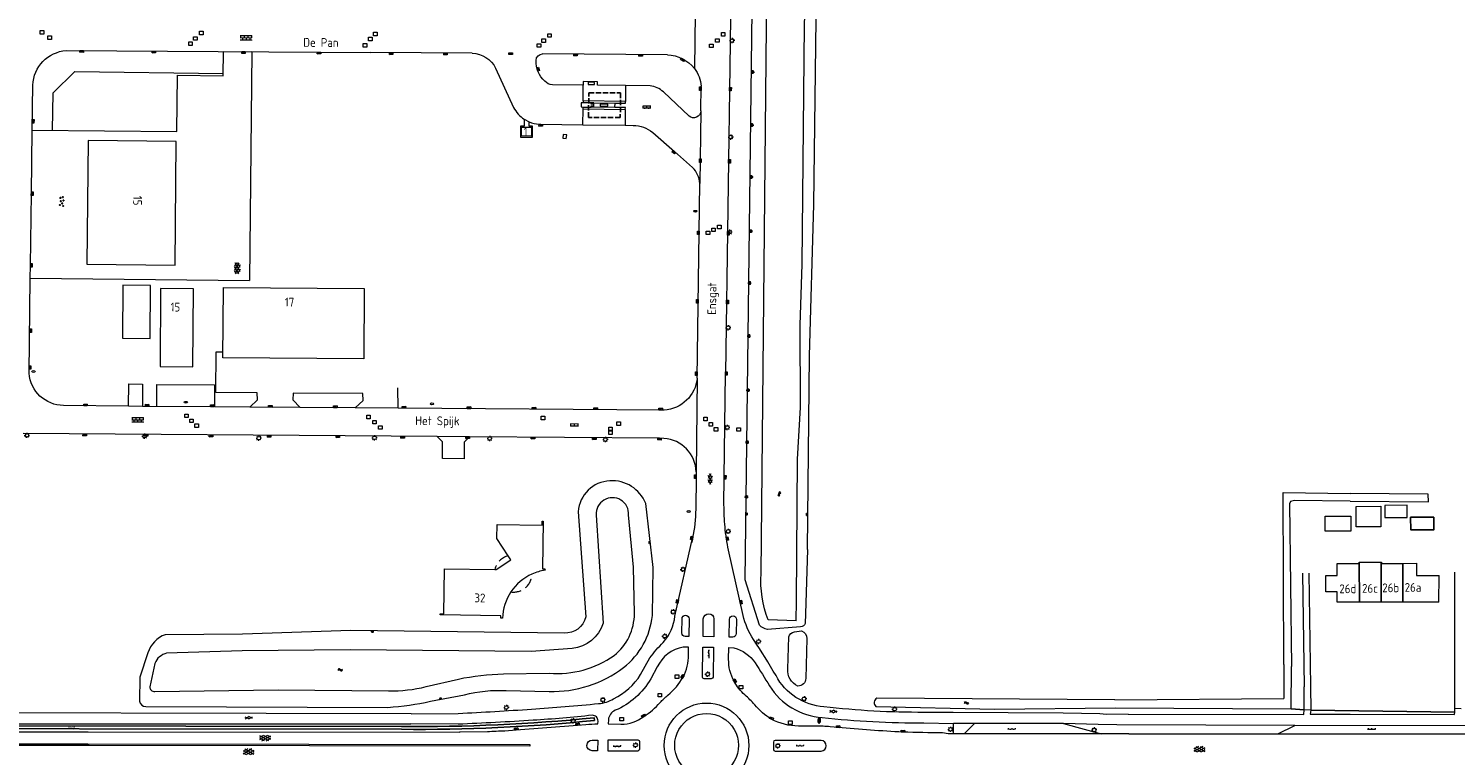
# Model space of a CAD drawing. Extents: x 168769 to 512904, y 516715 to 1559940.
# Tile 31 of 256: x 171624 to 172030, y 518051 to 518257. Entities that reach past the tile are written whole.
import ezdxf

# ---------------------------------------------------------------- set-up
doc = ezdxf.new("R2010")
doc.units = 0
doc.header["$MEASUREMENT"] = 0
doc.linetypes.add('HIDDEN', pattern=[4.5, 3, -1.5])
doc.linetypes.add('OVERBOUW', pattern=[2, 1.5, -0.5])
doc.layers.get('0').update_dxf_attribs({"linetype": 'CONTINUOUS'})
for name, color, linetype, lineweight in [('B01_HOOFDGEBOUW', 10, 'CONTINUOUS', 0), ('B02_bijgebouw', 12, 'CONTINUOUS', 0), ('B07_scheidingsmuur', 14, 'CONTINUOUS', 25), ('B17_Overbouw', 10, 'HIDDEN', 0), ('B51_Luifel', 7, 'OVERBOUW', 25), ('Q21_LANTAARNPAAL', 7, 'CONTINUOUS', 18), ('Q23_kolk', 7, 'CONTINUOUS', 18), ('Q26_BOOM', 7, 'CONTINUOUS', 18), ('Q28_rioolput', 7, 'CONTINUOUS', 18), ('Q67_BRANDKRAAN_PUT', 7, 'CONTINUOUS', 18), ('Q92_BRANDKRAAN', 7, 'CONTINUOUS', 0), ('Q96_STRAATKOLK', 7, 'CONTINUOUS', 0), ('Q97_TROTTOIRKOLK', 7, 'CONTINUOUS', 0), ('S01_symb_gesloten_verh', 7, 'CONTINUOUS', 0), ('S02_symb_open_verh', 7, 'CONTINUOUS', 13), ('T09_INSTEEKSLOOT', 72, 'CONTINUOUS', 0), ('V00_kant_verharding', 252, 'CONTINUOUS', 0), ('V02_Kant_open_verh', 253, 'CONTINUOUS', 0), ('V04_Kant_op_inrit', 254, 'CONTINUOUS', 13), ('W00_KANT_WATER', 140, 'CONTINUOUS', 0)]:
    doc.layers.add(name, color=color, linetype=linetype, lineweight=lineweight)
for name, color, linetype in [('B14_dakrand_bijgebouw', 30, 'CONTINUOUS'), ('S04_Talud', 7, 'CONTINUOUS'), ('S05_Water', 132, 'CONTINUOUS'), ('S10_Beton', 7, 'CONTINUOUS'), ('T10_cultuurscheiding', 3, 'CONTINUOUS'), ('T20_TALUD', 34, 'CONTINUOUS'), ('Z02_Huisnummer', 253, 'CONTINUOUS'), ('Z05_Cultuuraand', 7, 'CONTINUOUS'), ('Z06_STRAATNAAM', 7, 'CONTINUOUS')]:
    doc.layers.add(name, color=color, linetype=linetype)
doc.styles.add('ISOCP', font='isocp.shx', dxfattribs={"height": 1.8})
doc.styles.get("Standard").update_dxf_attribs({"font": 'ISOB.SHX'})

# ---------------------------------------------------------------- blocks, each defined once
blk = doc.blocks.new('Q21')
at = {"color": 0}
for points in [[(-1.5, 0), (-1, 0)], [(-1.06, 1.06), (-0.71, 0.71)], [(0, 1.5), (0, 1)], [(1.06, 1.06), (0.71, 0.71)], [(1.5, 0), (1, 0)], [(-1.06, -1.06), (-0.71, -0.71)], [(0, -1.5), (0, -1)], [(1.06, -1.06), (0.71, -0.71)]]:
    blk.add_lwpolyline(points, dxfattribs=at)
blk.add_circle((0, 0), 1, dxfattribs=at)
blk = doc.blocks.new('Q28')
at = {"color": 0}
blk.add_lwpolyline([(1, 1), (1, -1), (-1, -1), (-1, 1)], close=True, dxfattribs=at)
blk = doc.blocks.new('Q97')
blk.add_hatch(color=256).paths.add_polyline_path([(-1, 1), (-1, 0), (1, 1)])
blk.add_line((1, 1), (-1, 0))
at = {"color": 0}
for points in [[(-1, 0), (-1, 1), (1, 1), (1, 0), (-1, 0)], [(0, 0.8), (0, 1)]]:
    blk.add_lwpolyline(points, dxfattribs=at)
blk = doc.blocks.new('Q92')
at = {"color": 0}
blk.add_ellipse((0, 0), major_axis=(-0.991, 0), ratio=0.499983, start_param=1.570796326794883, end_param=7.853981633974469, dxfattribs=at)
blk = doc.blocks.new('S014')
at = {"color": 0}
for p, q in [((0, -0.75), (4.2, 1.67)), ((0, 0.65), (1.78, 1.67)), ((5.07, -1.52), (0, 1.4)), ((2.64, -1.52), (0, 0)), ((1.08, -1.52), (6.15, 1.4)), ((6.15, -0.75), (1.95, 1.67)), ((3.51, -1.52), (6.15, 0)), ((6.15, 0.65), (4.37, 1.67))]:
    blk.add_line(p, q, dxfattribs=at)
blk = doc.blocks.new('S012')
at = {"color": 0}
for p, q in [((1.18, 2.05), (0, 0)), ((1.18, -2.05), (0, 0)), ((1.4, 0), (0.21, -2.05)), ((1.4, 0), (0.22, 2.05))]:
    blk.add_line(p, q, dxfattribs=at)
blk = doc.blocks.new('S04')
at = {"color": 0}
for p, q in [((0, 0.5), (0.5, 0.5)), ((0, 0.25), (1, 0.25)), ((0, 0), (0.5, 0)), ((0, -0.25), (1, -0.25)), ((0, -0.5), (0.5, -0.5))]:
    blk.add_line(p, q, dxfattribs=at)
blk = doc.blocks.new('S05')
at = {"color": 0}
for p, q in [((0.08, 0.3), (0.38, 0.59)), ((0.11, -0.19), (0.41, 0.09)), ((0.38, 0.59), (0.68, 0.71)), ((0.41, 0.09), (0.71, 0.21)), ((0.68, 0.71), (1.01, 0.62)), ((0.71, 0.21), (1.02, 0.12)), ((1.01, 0.62), (1.33, 0.37)), ((1.02, 0.12), (1.36, -0.12)), ((1.33, 0.37), (1.66, 0.13)), ((1.66, 0.13), (1.97, 0.04)), ((1.97, 0.04), (2.28, 0.16)), ((2.28, 0.16), (2.58, 0.44)), ((1.36, -0.12), (1.68, -0.37)), ((1.68, -0.37), (2, -0.46)), ((2, -0.46), (2.31, -0.33)), ((2.31, -0.33), (2.61, -0.05))]:
    blk.add_line(p, q, dxfattribs=at)
blk = doc.blocks.new('S016')
at = {"color": 0, "linetype": 'Continuous'}
for points in [[(0.01, -0.38), (2.65, 1.15)], [(2.65, -1.15), (0.01, 0.38)], [(5.07, -1.15), (1.09, 1.15)], [(1.09, -1.15), (5.07, 1.15)], [(6.16, -0.38), (3.51, 1.15)], [(3.51, -1.15), (6.16, 0.37)]]:
    blk.add_lwpolyline(points, dxfattribs=at)
blk = doc.blocks.new('S022')
at = {"color": 0}
for p, q in [((0.01, 1.15), (0.31, 1.15)), ((0.31, -2.3), (0.31, 2.3)), ((0.31, 2.1), (1.51, 2.1)), ((0.31, 0), (1.51, 0)), ((1.51, -2.3), (1.51, 2.3)), ((1.51, 1.05), (1.81, 1.05)), ((0.01, -1.15), (0.31, -1.15)), ((0.31, -2.1), (1.51, -2.1)), ((1.51, -1.05), (1.81, -1.05))]:
    blk.add_line(p, q, dxfattribs=at)
blk = doc.blocks.new('S026')
for p, q in [((0, 0), (4.4, 0)), ((0.2, 0.5), (0.2, 0)), ((1.2, 0), (1.2, -0.5)), ((2.2, 0.5), (2.2, 0)), ((3.2, 0), (3.2, -0.5)), ((4.2, 0.5), (4.2, 0))]:
    blk.add_line(p, q)
blk = doc.blocks.new('S024')
at = {"color": 0}
for p, q in [((0, 1.2), (6.7, 1.2)), ((0, 0), (6.7, 0)), ((0.2, 1.2), (0.2, 0)), ((1.25, 1.5), (1.25, 1.2)), ((1.25, 0), (1.25, -1.2)), ((2.3, 1.2), (2.3, 0)), ((3.35, 1.5), (3.35, 1.2)), ((3.35, 0), (3.35, -1.2)), ((4.4, 1.2), (4.4, 0)), ((5.45, 1.5), (5.45, 1.2)), ((5.45, 0), (5.45, -1.2)), ((6.5, 1.2), (6.5, 0)), ((0, -1.2), (6.7, -1.2)), ((0.2, -1.2), (0.2, -1.5)), ((2.3, -1.2), (2.3, -1.5)), ((4.4, -1.2), (4.4, -1.5)), ((6.5, -1.2), (6.5, -1.5))]:
    blk.add_line(p, q, dxfattribs=at)
blk = doc.blocks.new('Q23')
at = {"color": 0}
blk.add_lwpolyline([(0.99, -0.5), (-0.99, -0.5), (-0.99, 0.5), (0.99, 0.5), (0.99, -0.5)], dxfattribs=at)
blk = doc.blocks.new('Q96')
for p, q in [((-1, 0.88), (1, 0.88)), ((-1, 0.75), (1, 0.75)), ((-1, 0.63), (1, 0.63)), ((-1, 0.5), (1, 0.5)), ((-1, 0.38), (1, 0.38)), ((-1, 0.25), (1, 0.25)), ((-1, 0.12), (1, 0.12))]:
    blk.add_line(p, q)
at = {"color": 0}
blk.add_lwpolyline([(1, 1), (1, 0), (-1, 0), (-1, 1), (1, 1)], dxfattribs=at)
blk = doc.blocks.new('Q26')
at = {"color": 0}
for p, q in [((-1, 0), (1, 0)), ((-0.7, 0.7), (0.7, -0.7)), ((0.7, 0.7), (-0.7, -0.7)), ((0, 1), (0, -1))]:
    blk.add_line(p, q, dxfattribs=at)
blk = doc.blocks.new('Q67')
for points in [[(-1.47, 0.15, 0.094941), (-1.5, 0)], [(-1.5, 0, 0.094941), (-1.47, -0.15)], [(-1.39, 0.29, 0.078462), (-1.47, 0.15)], [(-1.25, 0.42, 0.059206), (-1.39, 0.29)], [(-1.06, 0.53, 0.044721), (-1.25, 0.42)], [(-0.83, 0.62, 0.035319), (-1.06, 0.53)], [(-0.57, 0.69, 0.029561), (-0.83, 0.62)], [(-0.29, 0.74, 0.026278), (-0.57, 0.69)], [(0, 0.75, 0.024788), (-0.29, 0.74)], [(0.29, 0.74, 0.024788), (0, 0.75)], [(0.57, 0.69, 0.026278), (0.29, 0.74)], [(0.83, 0.62, 0.029561), (0.57, 0.69)], [(1.06, 0.53, 0.035319), (0.83, 0.62)], [(1.25, 0.42, 0.044721), (1.06, 0.53)], [(1.39, 0.29, 0.059206), (1.25, 0.42)], [(1.47, 0.15, 0.078462), (1.39, 0.29)], [(1.5, 0, 0.094941), (1.47, 0.15)], [(1.47, -0.15, 0.094941), (1.5, 0)], [(-1.47, -0.15, 0.078462), (-1.39, -0.29)], [(-1.39, -0.29, 0.059206), (-1.25, -0.42)], [(-1.25, -0.42, 0.044721), (-1.06, -0.53)], [(-1.06, -0.53, 0.035319), (-0.83, -0.62)], [(-0.83, -0.62, 0.029561), (-0.57, -0.69)], [(-0.57, -0.69, 0.026278), (-0.29, -0.74)], [(0, -0.75, 0.024788), (0.29, -0.74)], [(0.29, -0.74, 0.026278), (0.57, -0.69)], [(0.57, -0.69, 0.029561), (0.83, -0.62)], [(0.83, -0.62, 0.035319), (1.06, -0.53)], [(1.06, -0.53, 0.044721), (1.25, -0.42)], [(1.25, -0.42, 0.059206), (1.39, -0.29)], [(1.39, -0.29, 0.078462), (1.47, -0.15)]]:
    blk.add_lwpolyline(points, format="xyb")
for points in [[(-1.04, 0.54), (1.04, -0.54)], [(-1.04, -0.54), (1.04, 0.54)], [(-0.29, -0.74), (0, -0.75)]]:
    blk.add_lwpolyline(points)
blk = doc.blocks.new('BETON4')
for centre in [(-2.522, 0.677), (-0.58, 1.017), (1.096, 0.407), (2.536, 0.927), (-2.022, -0.677), (-0.17, -0.453), (2.008, -0.927)]:
    blk.add_circle(centre, 0.24)

msp = doc.modelspace()

# ---------------------------------------------------------------- linework, layer by layer
at = {"layer": 'B01_HOOFDGEBOUW'}
for points in [[(171767.41, 518229.3), (171767.39, 518226.81), (171764.55, 518226.82), (171764.57, 518229.32), (171767.41, 518229.3)], [(171640.99, 518190.4), (171666.1, 518190.13), (171666.45, 518225.23), (171641.42, 518225.53), (171640.99, 518190.4)], [(171659.11, 518184.34), (171651.26, 518184.45), (171651.15, 518169.42), (171659.01, 518169.31), (171659.11, 518184.34)], [(171719.83, 518183.5), (171719.69, 518163.51), (171679.7, 518163.78), (171679.85, 518183.78), (171719.83, 518183.5)], [(171671.18, 518161.27), (171671.33, 518183.43), (171661.96, 518183.47), (171661.82, 518161.31), (171671.18, 518161.27)], [(171996.38, 518094.4), (171996.37, 518097.35), (171993.07, 518097.35), (171993.07, 518101.95), (171996.37, 518101.95), (171996.37, 518105.35)], [(171996.37, 518105.35), (172002.58, 518105.36)], [(172002.58, 518105.36), (172002.58, 518105.74), (172002.62, 518105.74)], [(172002.62, 518105.74), (172008.86, 518105.75)], [(172008.86, 518105.75), (172008.93, 518105.75), (172008.93, 518105.37), (172015.04, 518105.41)], [(172015.04, 518105.41), (172018.88, 518105.43), (172018.87, 518101.98), (172025.28, 518101.97)], [(172025.27, 518094.42), (172025.28, 518101.97)], [(172002.65, 518094.4), (171996.38, 518094.4)], [(172008.85, 518094.41), (172002.65, 518094.4)], [(172015.03, 518094.41), (172008.85, 518094.41)], [(172025.27, 518094.42), (172015.03, 518094.41)]]:
    msp.add_lwpolyline(points, dxfattribs=at)
msp.add_lwpolyline([(171767.5, 518102.37, 0.141714), (171761.52, 518097.31, 0.141714), (171759.17, 518089.84), (171758.67, 518089.86), (171758.69, 518090.49), (171741.39, 518090.75), (171741.39, 518091.05), (171742.49, 518091.05), (171742.64, 518103.85), (171756.98, 518103.66), (171757.32, 518103.66), (171761.55, 518106.4), (171760.75, 518107.6), (171757.51, 518112.51), (171757.58, 518116.45), (171770.38, 518116.3), (171770.4, 518117.38), (171770.72, 518117.37), (171770.54, 518103.84), (171771.16, 518103.91), (171771.23, 518103.46, 0.072707)], format="xyb", close=True, dxfattribs=at)
at = {"layer": 'B02_bijgebouw'}
for points in [[(171785.32, 518241.45), (171785.32, 518242.04), (171783.5, 518242.06), (171783.5, 518241.46), (171785.32, 518241.45)], [(171782.08, 518236.26), (171781.5, 518236.24), (171781.5, 518235.07), (171782.06, 518235.03), (171784.36, 518235.03), (171784.36, 518235.35), (171785.09, 518235.34), (171785.09, 518235.87), (171784.36, 518235.88), (171784.37, 518236.2), (171782.08, 518236.26)], [(171786.86, 518235.83), (171786.86, 518235.26), (171789.1, 518235.27), (171789.09, 518235.84), (171786.86, 518235.83)], [(172001.71, 518121.61), (172008.73, 518121.62), (172008.73, 518115.82), (172001.71, 518115.81), (172001.71, 518121.61)], [(172016.25, 518118.49), (172016.2, 518121.99), (172009.85, 518121.9), (172009.9, 518118.4), (172016.25, 518118.49)], [(171992.97, 518114.53), (171992.96, 518118.86), (172000.19, 518118.86), (172000.2, 518114.53), (171992.97, 518114.53)]]:
    msp.add_lwpolyline(points, dxfattribs=at)
at = {"layer": 'B07_scheidingsmuur'}
for points in [[(172002.65, 518094.4), (172002.62, 518105.74)], [(172008.86, 518105.75), (172008.85, 518094.41)], [(172015.03, 518094.41), (172015.04, 518105.41)]]:
    msp.add_lwpolyline(points, dxfattribs=at)
at = {"layer": 'B14_dakrand_bijgebouw'}
msp.add_lwpolyline([(172023.8, 518118.5), (172017.2, 518118.5), (172017.3, 518114.9), (172023.8, 518114.9), (172023.8, 518118.5)], dxfattribs=at)
at = {"layer": 'B17_Overbouw'}
for points in [[(171756.98, 518103.66, -0.271312), (171760.75, 518107.6)], [(171767.5, 518102.37, -0.45244), (171761.52, 518097.31)]]:
    msp.add_lwpolyline(points, format="xyb", dxfattribs=at)
at = {"layer": 'B51_Luifel'}
msp.add_lwpolyline([(171792.7, 518239.06), (171792.61, 518232.04), (171783.58, 518232.08), (171783.67, 518239.1), (171792.7, 518239.06)], dxfattribs=at)
at = {"layer": 'T09_INSTEEKSLOOT'}
for points in [[(171845.86, 518109.34), (171846.4, 518164.4), (171847.6, 518207.4), (171848.6, 518282.7), (171849.5, 518332.2), (171850.7, 518383.3), (171851.2, 518444.1), (171852.8, 518572.4)], [(171832.18, 518087.85), (171828.12, 518100.76), (171832.54, 518462.85)], [(171981.16, 518076.65), (171981, 518125.5), (172000, 518125.3)], [(172000, 518123.1), (171984.2, 518123.3), (171983.1, 518123), (171982.8, 518122.3), (171983.36, 518076.09)], [(172000, 518123.1), (172022.3, 518122.9), (172022.2, 518125.1), (172000, 518125.3)], [(171845.86, 518109.34), (171845.27, 518091.07)], [(171845.27, 518091.07), (171845.11, 518088.38)], [(171843.85, 518087.38), (171834.42, 518086.66)], [(171981.16, 518076.65), (171981.19, 518067.03)], [(171983.3, 518064.05), (171983.36, 518076.09)], [(171933.19, 518066.68), (171981.19, 518067.03)], [(171933.29, 518064.35), (171983.3, 518064.05)]]:
    msp.add_lwpolyline(points, dxfattribs=at)
for points in [[(171772.36, 518069.03, 0.171637), (171793.55, 518075.82, 0.202718), (171801.74, 518090.57), (171801.92, 518104.26), (171799.86, 518122.43, 0.320111), (171789.64, 518128.87, 0.37787), (171780.65, 518120.09), (171782.78, 518090.22, -0.381667), (171776.64, 518085.63), (171716.01, 518086.3), (171685.22, 518085.27), (171663.31, 518085.16, 0.228754), (171658.35, 518080.03), (171656.04, 518073.09), (171656, 518066.28, 0.389739), (171657.79, 518064.78), (171726.58, 518064.49, 0.033316), (171738.7, 518066.23), (171748.35, 518068.08, -0.076216), (171760.16, 518069.3), (171772.36, 518069.03)], [(171834.42, 518086.66, -0.150382), (171832.18, 518087.85)], [(171845.11, 518088.38, -0.341551), (171843.85, 518087.38)], [(171845.31, 518072.75, -0.43911), (171843.08, 518070.58, -0.324919), (171840.2, 518075.46), (171840.48, 518084.52, -0.269571), (171842.15, 518086.01), (171844.13, 518086.24, -0.356156), (171845.64, 518084.04), (171845.31, 518072.75)], [(171933.19, 518066.68), (171865.54, 518067.08, 0.551518), (171865.25, 518064.74), (171899.07, 518063.96), (171933.29, 518064.35)]]:
    msp.add_lwpolyline(points, format="xyb", dxfattribs=at)
at = {"layer": 'T10_cultuurscheiding'}
msp.add_lwpolyline([(171785.25, 518060.8), (171785.15, 518061.54, -0.027321), (171730.41, 518059.07), (171546.49, 518059.34), (171546.49, 518058.55), (171547.28, 518058.55), (171730.4, 518058.28, 0.028098)], format="xyb", close=True, dxfattribs=at)
at = {"layer": 'T20_TALUD'}
for points in [[(171983.3, 518064.05), (171986.94, 518063.77)], [(171988.83, 518063.71), (172029.74, 518063.16)]]:
    msp.add_lwpolyline(points, dxfattribs=at)
at = {"layer": 'V00_kant_verharding'}
msp.add_line((171624.61, 518159.43), (171624.95, 518186.45), dxfattribs=at)
for points in [[(171780.69, 518482.27), (171826.77, 518481.84), (171825.98, 518422.29), (171825.25, 518364.05), (171823.81, 518253.25), (171822.47, 518159.37)], [(171813.87, 518261.62), (171813.67, 518245.95)], [(171635.13, 518251.12), (171721.57, 518250.5)], [(171750.53, 518250.34), (171721.57, 518250.5)], [(171805.99, 518249.91), (171770.49, 518250.16)], [(171757.19, 518246.08), (171762.29, 518234.92)], [(171625.46, 518228.48), (171625.64, 518241.26)], [(171801.06, 518241.09), (171794.1, 518241.12), (171786.1, 518241.24), (171786.12, 518242.24), (171782.1, 518242.3), (171782.1, 518241.26), (171773.35, 518241.36)], [(171782.08, 518236.79), (171782.1, 518241.26)], [(171794.1, 518241.12), (171794.05, 518236.6)], [(171815.54, 518233.92), (171815.61, 518240.98)], [(171794.02, 518234.38), (171794.06, 518234.87), (171791.09, 518234.92), (171791.11, 518236.13), (171794.06, 518236.11), (171794.05, 518236.6), (171782.08, 518236.79), (171782.08, 518236.26)], [(171812.14, 518232.46), (171804.86, 518239.35)], [(171782.01, 518230.01), (171782.06, 518234.56), (171794.02, 518234.38), (171794, 518229.87)], [(171782.06, 518234.56), (171782.06, 518235.03)], [(171785.11, 518235.02), (171784.36, 518235.03)], [(171785.12, 518236.2), (171784.37, 518236.2)], [(171791.09, 518234.92), (171785.11, 518235.02), (171785.12, 518236.2), (171791.11, 518236.13)], [(171815.54, 518233.92), (171815.21, 518213.35)], [(171765.33, 518231.57), (171765.3, 518229.61), (171764.24, 518229.65), (171764.22, 518226.53), (171767.7, 518226.51), (171767.71, 518229.62), (171766.72, 518229.61), (171766.73, 518230.82)], [(171765.33, 518231.57), (171766.73, 518230.82)], [(171769.58, 518230.16), (171770.02, 518230.13), (171782.01, 518230.01), (171794, 518229.87), (171796.28, 518229.83)], [(171777.41, 518227.13), (171776.4, 518227.27), (171776.26, 518226.23), (171777.27, 518226.1), (171777.41, 518227.13)], [(171801.82, 518227.83), (171807.98, 518222.41), (171813.17, 518217.91)], [(171814.45, 518158.05), (171815.21, 518213.35)], [(171687.32, 518149.79), (171689.48, 518151.9), (171689.45, 518153.83), (171677.71, 518153.94), (171677.76, 518165.55)], [(171677.76, 518165.55), (171679.71, 518165.53)], [(171652.83, 518150.05), (171652.94, 518156.37), (171656.85, 518156.32), (171656.88, 518150.01)], [(171660.93, 518149.98), (171660.94, 518156.26), (171677.29, 518156.15), (171677.27, 518149.86)], [(171814.45, 518158.05), (171814.18, 518131.37)], [(171822.08, 518122.04), (171822.15, 518129.88), (171822.47, 518159.37)], [(171717.31, 518149.58), (171719.55, 518151.71), (171719.49, 518153.66), (171699.66, 518153.8), (171699.56, 518151.83), (171701.63, 518149.69)], [(171729.45, 518149.49), (171729.43, 518155.3)], [(171652.83, 518150.05), (171634.39, 518150.26)], [(171656.88, 518150.01), (171652.83, 518150.05)], [(171677.27, 518149.86), (171656.88, 518150.01)], [(171804.08, 518148.96), (171729.45, 518149.49), (171717.31, 518149.58), (171701.63, 518149.69), (171687.32, 518149.79), (171677.27, 518149.86)], [(171805.05, 518148.96), (171804.08, 518148.96)], [(171803.76, 518140.98), (171749.78, 518141.35), (171740.6, 518141.43), (171622.95, 518142.28)], [(171749.78, 518141.35), (171748.29, 518139.88), (171748.2, 518135.14), (171742.1, 518135.23), (171742.11, 518139.92), (171740.6, 518141.43)], [(171805.02, 518140.93), (171803.76, 518140.98)], [(171813.17, 518112.57), (171812.9, 518111.31)], [(172029.79, 518069.55), (172029.8, 518102.9)], [(171986.5, 518102.6), (171986.94, 518070.36)], [(171988.3, 518102.6), (171988.74, 518070.48)], [(171986.94, 518063.77), (171986.94, 518070.36)], [(171988.74, 518070.48), (171988.83, 518063.71)], [(172029.74, 518064.16), (172029.79, 518069.55)], [(171733.14, 518062.71), (171568.13, 518063.03)], [(171936.94, 518062.57), (171986.84, 518062.44)], [(171986.84, 518062.44), (171986.94, 518063.77)], [(171988.83, 518063.71), (171986.94, 518063.77)], [(171988.83, 518063.71), (171988.7, 518062.6)], [(171988.7, 518062.6), (172000, 518062.6)], [(172000, 518062.6), (172029.7, 518062.48), (172029.74, 518063.16), (172029.74, 518064.16)], [(172031.56, 518064.14), (172029.74, 518064.16)], [(171746.93, 518057.52), (171746.93, 518057.4), (171641.38, 518057.44), (171546.12, 518057.48), (171546.01, 518060.03), (171567.45, 518059.83)], [(171567.45, 518059.83), (171733.05, 518059.79)], [(171887.34, 518057.01), (171887.35, 518059.96)], [(171893.24, 518059.95), (171887.35, 518059.96)], [(171893.24, 518059.95), (171890.36, 518057.01)], [(171918.52, 518059.91), (171893.24, 518059.95)], [(171933.7, 518059.56), (171928.46, 518059.61), (171918.52, 518059.91)], [(171918.52, 518059.91), (171929.28, 518057)], [(171984.32, 518059.33), (171933.7, 518059.56)], [(171979.44, 518057.03), (171984.32, 518059.33)], [(172033.68, 518059.3), (171984.32, 518059.33)], [(171254.42, 518054.6), (171340.33, 518054.45), (171340.33, 518054.46), (171541.04, 518054.18), (171641.28, 518054.15), (171766.95, 518053.96), (171766.94, 518053.45), (171641.67, 518053.65), (171541.48, 518053.67), (171339.61, 518053.95), (171254.33, 518054.07)], [(171890.36, 518057.01), (171887.34, 518057.01)], [(171929.28, 518057), (171890.36, 518057.01)], [(171937.1, 518057.03), (171929.28, 518057)], [(171937.1, 518057.03), (171979.44, 518057.03)], [(171979.44, 518057.03), (172042.25, 518056.99)]]:
    msp.add_lwpolyline(points, dxfattribs=at)
for points in [[(171625.64, 518241.26, -0.373961), (171635.13, 518251.12)], [(171750.53, 518250.34, -0.272669), (171757.19, 518246.08)], [(171768.67, 518248.28, -0.368253), (171770.49, 518250.16)], [(171805.99, 518249.91, -0.218988), (171813.67, 518245.95)], [(171771.13, 518242.38, -0.214768), (171768.67, 518248.28)], [(171813.67, 518245.95, -0.155259), (171815.61, 518240.98)], [(171773.35, 518241.36, -0.181894), (171771.13, 518242.38)], [(171804.86, 518239.35, 0.154176), (171801.06, 518241.09)], [(171762.29, 518234.92, 0.128523), (171765.33, 518231.57)], [(171815.54, 518233.92, -0.600937), (171812.14, 518232.46)], [(171766.73, 518230.82, 0.093118), (171769.58, 518230.16)], [(171796.28, 518229.83, -0.164321), (171801.82, 518227.83)], [(171815.21, 518213.35, 0.177371), (171813.17, 518217.91)], [(171634.39, 518150.26, -0.391085), (171624.61, 518159.43)], [(171814.45, 518158.05, -0.372708), (171805.05, 518148.96)], [(171814.18, 518131.37, 0.384171), (171805.02, 518140.93)], [(171814.18, 518131.37), (171814.17, 518130.03), (171814.06, 518120.79, -0.03917), (171813.17, 518112.57)], [(171823.35, 518109.2, -0.027851), (171822.38, 518115.73, -0.017749), (171822.08, 518122.04)], [(171733.14, 518062.71), (171746.54, 518062.78, 0.002686), (171767.41, 518064, 0.007456), (171786.45, 518065.59, 0.112046), (171790.73, 518066.95, 0.140013), (171798.38, 518073.84), (171801.04, 518078.58, -0.045806), (171804.84, 518082.96, 0.157616), (171808.12, 518090.43), (171813.17, 518112.57)], [(171936.94, 518062.57), (171930.8, 518062.53), (171928.92, 518062.67), (171918.48, 518062.85), (171887.22, 518063.01), (171878.92, 518063.09, -0.030096), (171850.45, 518064.69, -0.25906), (171836.87, 518073.54, 0.013137), (171830.48, 518083.77, -0.090095), (171827.53, 518090.64), (171823.35, 518109.2)], [(171812.1, 518084.64), (171811.05, 518084.62, -0.407223), (171810.08, 518085.64), (171810.15, 518089.7, -0.977217), (171812.17, 518089.66), (171812.1, 518084.64)], [(171816.13, 518084.61), (171816.21, 518089.7, -0.968284), (171819.21, 518089.63), (171819.15, 518084.57), (171816.13, 518084.61)], [(171823.61, 518089.54, -0.957252), (171825.65, 518089.51), (171825.58, 518085.45, -0.367875), (171824.58, 518084.48), (171823.52, 518084.48), (171823.61, 518089.54)], [(171792.79, 518059.74, 0.168431), (171799.31, 518061.91, 0.062509), (171803.92, 518065.9, -0.018569), (171806.16, 518067.97, 0.085483), (171810.48, 518073.13, 0.123535), (171812.03, 518079.42), (171812.04, 518081.63), (171810.51, 518081.64, 0.247605), (171803.13, 518075.99), (171801.3, 518072.62, -0.161211), (171791.19, 518063.67, 0.281686), (171789.23, 518060.98), (171789.2, 518059.81), (171792.79, 518059.74)], [(171819.14, 518081.59), (171818.97, 518073.13, -0.339233), (171818.48, 518072.6), (171816.44, 518072.66, -0.409032), (171815.95, 518073.23), (171816.1, 518081.62), (171819.14, 518081.59)], [(171887.34, 518057.01), (171885.75, 518057.04), (171884.17, 518057.31, -0.0107), (171872.96, 518057.49, -0.010298), (171854.5, 518058.77), (171852.27, 518058.99, 0.017632), (171848.24, 518059.19), (171843.26, 518059.19, -0.120816), (171835.5, 518061.17, -0.083863), (171830.84, 518065.23, 0.019022), (171828.01, 518068.08, -0.093465), (171824.98, 518071.9, -0.136389), (171823.41, 518078.2), (171823.48, 518081.53), (171824.9, 518081.45, -0.177851), (171830.94, 518077.18, -0.008133), (171835, 518070.62, 0.239715), (171849.96, 518061.63, 0.026407), (171878.89, 518060.09), (171887.35, 518059.96)], [(171746.93, 518057.52), (171754.83, 518057.67, -0.00219), (171759.84, 518057.89), (171763.07, 518058.14), (171780.49, 518059.47), (171782.8, 518059.65, -0.019297), (171786.27, 518059.83), (171786.29, 518060.61, 0.417055), (171784.66, 518062.28, -0.012315), (171767.85, 518060.84, -0.004361), (171746.54, 518059.7), (171733.05, 518059.79)], [(171817.12, 518065.74, -1), (171817.12, 518041.67, -1), (171817.12, 518065.74)], [(171817.14, 518062.79, -1.000055), (171817.14, 518044.67, -1.000055), (171817.14, 518062.79)], [(171786.1, 518052.19), (171784.62, 518052.18, -0.993722), (171784.66, 518055.21), (171786.19, 518055.19), (171786.1, 518052.19)], [(171797.62, 518052.21, 0.188143), (171798.13, 518052.68), (171798.18, 518054.74, 0.321809), (171797.72, 518055.21), (171789.11, 518055.19), (171789.08, 518052.19), (171797.62, 518052.21)], [(171849.74, 518055.12), (171836.58, 518055.14, 0.369309), (171836.11, 518054.66), (171836.13, 518052.57, 0.365562), (171836.6, 518052.09), (171849.72, 518052.1, 0.947004), (171849.74, 518055.12)]]:
    msp.add_lwpolyline(points, format="xyb", dxfattribs=at)
at = {"layer": 'V02_Kant_open_verh'}
for p, q in [((171631.44, 518239.08), (171637.64, 518245.17)), ((171637.64, 518245.17), (171679.79, 518244.53)), ((171631.24, 518228.42), (171631.44, 518239.08))]:
    msp.add_line(p, q, dxfattribs=at)
msp.add_lwpolyline([(171624.95, 518186.45), (171625, 518190.07), (171625.25, 518210.46), (171625.46, 518228.48)], dxfattribs=at)
at = {"layer": 'V04_Kant_op_inrit'}
for points in [[(171625.46, 518228.48), (171666.61, 518228.06), (171666.78, 518244.05), (171679.78, 518243.9), (171679.89, 518250.79), (171685.53, 518250.76), (171687.87, 518250.78), (171687.2, 518185.79)], [(171624.95, 518186.45), (171687.2, 518185.79)]]:
    msp.add_lwpolyline(points, dxfattribs=at)
at = {"layer": 'W00_KANT_WATER'}
for points in [[(171842.66, 518094.81), (171843, 518135), (171843.8, 518149.7), (171843.7, 518173.1), (171844.3, 518190.4), (171845, 518258.3), (171845.8, 518282.5), (171847.3, 518367), (171848.3, 518407.3), (171848.4, 518446.8), (171850.2, 518535.9)], [(171832.6, 518102.52), (171836.11, 518462.13)], [(171785.78, 518119.13), (171787.72, 518088.4)], [(171796.63, 518091.18), (171796.32, 518104.31), (171794.98, 518119.16)], [(171842.6, 518089.08), (171842.66, 518094.81)], [(171842.6, 518089.08), (171834.61, 518089.33)], [(171778.93, 518081.26), (171767.27, 518080.34), (171715.89, 518080.89), (171685.16, 518080.55), (171663.7, 518079.87)], [(171660.34, 518076.96), (171658.93, 518070.36)], [(171737.46, 518070.4), (171746.61, 518072.55)], [(171759.44, 518074.02), (171772.42, 518074.23)], [(171660.31, 518069.04), (171695.37, 518069.53), (171726.76, 518069.2)]]:
    msp.add_lwpolyline(points, dxfattribs=at)
for points in [[(171794.98, 518119.16, 1.071848), (171785.78, 518119.13)], [(171834.61, 518089.33, -0.104106), (171832.6, 518102.52)], [(171790.84, 518079.26, 0.230404), (171796.63, 518091.18)], [(171787.72, 518088.4, -0.300436), (171778.93, 518081.26)], [(171663.7, 518079.87, 0.255896), (171660.34, 518076.96)], [(171772.42, 518074.23, 0.176966), (171790.84, 518079.26)], [(171658.93, 518070.36, 0.475904), (171660.31, 518069.04)], [(171726.76, 518069.2, 0.063844), (171737.46, 518070.4)], [(171746.61, 518072.55, -0.044741), (171759.44, 518074.02)]]:
    msp.add_lwpolyline(points, format="xyb", dxfattribs=at)

# ---------------------------------------------------------------- block references
at = {"layer": 'Q21_LANTAARNPAAL', "xscale": 0.5, "yscale": 0.5}
for p in [(171824.38, 518253.91), (171824, 518226.52), (171823.64, 518199.5), (171823.28, 518172.35), (171823.02, 518144.01), (171624, 518141.78), (171657.44, 518141.53), (171689.89, 518140.99), (171722.77, 518141.07), (171755.5, 518140.87), (171788.38, 518140.58), (171823.29, 518114.51), (171810.42, 518103.72), (171807.64, 518091.65), (171805.2, 518084.72), (171831.88, 518083.21), (171817.42, 518073.92), (171787.65, 518066.66), (171844.83, 518066.92), (171760.25, 518064.49), (171870.57, 518064.02), (171779.22, 518060.7), (171886.45, 518058.27), (171927.27, 518058.09), (171796.92, 518053.78), (171837.37, 518053.59)]:
    msp.add_blockref('Q21', p, dxfattribs=at)
at = {"layer": 'Q23_kolk', "xscale": 0.5, "yscale": 0.5}
for p, rotation in [((171761.45, 518250.23), 179.5416435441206), ((171815.35, 518219.79), 89.82811317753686)]:
    msp.add_blockref('Q23', p, dxfattribs=dict(at, rotation=rotation))
at = {"layer": 'Q26_BOOM', "xscale": 0.5, "yscale": 0.5}
for p in [(171830.21, 518244.99), (171830.02, 518229.93), (171829.83, 518215.18), (171829.64, 518199.79), (171829.35, 518185.04), (171829.16, 518170), (171828.92, 518154.6), (171828.68, 518139.86), (171828.45, 518124.31)]:
    msp.add_blockref('Q26', p, dxfattribs=at)
at = {"layer": 'Q28_rioolput', "xscale": 0.5, "yscale": 0.5}
for p in [(171628.25, 518256.27), (171630.45, 518254.77), (171670.46, 518253.02), (171671.87, 518254.53), (171673.55, 518256.09), (171720.05, 518252.57), (171721.57, 518254.38), (171722.98, 518255.8), (171769.49, 518252.52), (171770.82, 518253.9), (171772.49, 518255.36), (171818.48, 518252.44), (171820.18, 518253.94), (171821.86, 518255.68), (171819.12, 518200.17), (171820.74, 518200.94), (171817.52, 518199.29), (171669.32, 518147.34), (171721.04, 518146.99), (171670.75, 518145.91), (171672.22, 518144.51), (171722.76, 518145.51), (171724.44, 518144.01), (171770.67, 518146.69), (171789.83, 518143.64), (171792.13, 518145.1), (171816.82, 518146.43), (171818.33, 518144.93), (171819.81, 518143.5), (171826.26, 518143.43), (171789.83, 518142.52), (171808.75, 518073.22), (171826.94, 518070.27), (171803.85, 518067.99), (171793, 518061.16), (171840.96, 518060.14)]:
    msp.add_blockref('Q28', p, dxfattribs=at)
at = {"layer": 'Q67_BRANDKRAAN_PUT', "xscale": 0.5, "yscale": 0.5, "zscale": 0.5, "rotation": 265.3688224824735}
msp.add_blockref('Q67', (171849.14, 518060.8), dxfattribs=at)
at = {"layer": 'Q92_BRANDKRAAN', "xscale": 0.5, "yscale": 0.5}
for p in [(171813.95, 518205.44), (171625.86, 518159.92), (171669.14, 518151.19), (171739.09, 518150.74), (171812.05, 518120.14)]:
    msp.add_blockref('Q92', p, dxfattribs=at)
at = {"layer": 'Q96_STRAATKOLK'}
for p, xscale, yscale, zscale, rotation in [((171685.53, 518250.76), 0.4999999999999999, 0.4999999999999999, 0.4999999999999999, 179.715454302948), ((171625.25, 518210.46), 0.5, 0.5, 0.5, 269.3146294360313), ((171625, 518190.07), 0.5, 0.5, 0.5, 269.2247108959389)]:
    msp.add_blockref('Q96', p, dxfattribs=dict(at, xscale=xscale, yscale=yscale, zscale=zscale, rotation=rotation))
at = {"layer": 'Q96_STRAATKOLK', "xscale": 0.5, "yscale": 0.5, "rotation": 359.5261359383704}
msp.add_blockref('Q96', (171693.14, 518149.77), dxfattribs=at)
at = {"layer": 'Q97_TROTTOIRKOLK'}
for p, xscale, yscale, rotation in [((171639.56, 518251.08), 0.5, 0.5, 179.5416435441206), ((171660.06, 518250.93), 0.5000000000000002, 0.5000000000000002, 179.4843519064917), ((171707.02, 518250.62), 0.4999999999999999, 0.4999999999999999, 179.4843519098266), ((171727.5, 518250.47), 0.4999999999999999, 0.4999999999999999, 179.4843519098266), ((171742.96, 518250.38), 0.4999999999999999, 0.4999999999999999, 179.4843519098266), ((171779.91, 518250.1), 0.4999999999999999, 0.4999999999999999, 179.4843519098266), ((171798.39, 518249.97), 0.4999999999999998, 0.4999999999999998, 179.5416435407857), ((171810.4, 518248.7), 0.4999999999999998, 0.4999999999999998, 150.5392863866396), ((171769.04, 518245.7), 0.5, 0.5, 288.4636875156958), ((171815.62, 518240.28), 0.5, 0.5, 90.22918189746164), ((171823.67, 518240.12), 0.5, 0.5, 269.8281131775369), ((171625.5, 518230.99), 0.5, 0.5, 269.4270613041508), ((171770.02, 518230.13), 0.4999999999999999, 0.4999999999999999, 178.3918930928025), ((171807.98, 518222.41), 0.4999999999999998, 0.4999999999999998, 138.727883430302), ((171823.39, 518219.61), 0.5, 0.5, 269.8281131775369), ((171815.05, 518199.3), 0.5, 0.5, 89.82811317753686), ((171823.1, 518199.14), 0.5, 0.5, 269.8281131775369), ((171814.77, 518179.83), 0.5, 0.5, 89.82811317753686), ((171822.84, 518179.66), 0.5, 0.5, 269.8281131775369), ((171624.75, 518171.52), 0.4999999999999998, 0.4999999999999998, 269.4270613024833), ((171624.63, 518161.07), 0.4999999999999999, 0.4999999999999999, 269.369771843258), ((171814.48, 518159.31), 0.5, 0.5, 90.34463211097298), ((171822.47, 518159.37), 0.4999999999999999, 0.4999999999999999, 269.4399838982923), ((171640.62, 518150.14), 0.5, 0.5, 359.5261359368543), ((171658.14, 518150), 0.5, 0.5, 359.6553678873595), ((171676.62, 518149.95), 0.5, 0.5, 359.7708181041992), ((171676.62, 518149.87), 0.5, 0.5, 359.5261359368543), ((171711.63, 518149.63), 0.4999999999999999, 0.4999999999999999, 359.4830596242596), ((171731.12, 518149.46), 0.4999999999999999, 0.4999999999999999, 359.6122901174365), ((171749.6, 518149.34), 0.5, 0.5, 359.6122901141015), ((171768.11, 518149.22), 0.5, 0.5, 359.6122901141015), ((171785.59, 518149.09), 0.5, 0.5, 359.6122901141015), ((171804.08, 518148.96), 0.4999999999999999, 0.4999999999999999, 0.1723176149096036), ((171640.43, 518142.16), 0.5, 0.5, 179.6553678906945), ((171657.88, 518142.05), 0.4999999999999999, 0.4999999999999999, 179.5261359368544), ((171676.32, 518141.9), 0.4999999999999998, 0.4999999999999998, 179.6122901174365), ((171692.84, 518141.78), 0.4999999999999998, 0.4999999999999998, 179.6553678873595), ((171712.35, 518141.66), 0.4999999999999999, 0.4999999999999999, 179.4830596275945), ((171730.79, 518141.48), 0.4999999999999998, 0.4999999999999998, 179.6553678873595), ((171749.26, 518141.38), 0.4999999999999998, 0.4999999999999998, 179.6122901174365), ((171767.79, 518141.26), 0.4999999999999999, 0.4999999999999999, 179.5261359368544), ((171785.26, 518141.11), 0.4999999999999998, 0.4999999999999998, 179.6122901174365), ((171803.76, 518140.98), 0.5, 0.5, 177.4580640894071), ((171814.17, 518130.03), 0.4999999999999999, 0.4999999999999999, 89.8276823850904), ((171822.15, 518129.88), 0.4999999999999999, 0.4999999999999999, 269.4830596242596), ((171813.17, 518112.57), 0.5, 0.5, 81.13264286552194), ((171822.78, 518112.41), 0.4999999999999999, 0.4999999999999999, 280.0004943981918), ((171809.07, 518094.54), 0.5, 0.5, 76.872971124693), ((171826.69, 518094.33), 0.5, 0.5, 282.6877415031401), ((171810.48, 518073.13), 0.5, 0.5, 54.94799532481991), ((171824.98, 518071.9), 0.5, 0.5, 303.3795243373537), ((171799.31, 518061.91), 0.5, 0.5, 28.37662871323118), ((171763.07, 518058.14), 0.4999999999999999, 0.4999999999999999, 4.355747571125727), ((171780.49, 518059.47), 0.5, 0.5, 4.484606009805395), ((171835.5, 518061.17), 0.5, 0.5, 338.8944564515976), ((171854.5, 518058.77), 0.4999999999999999, 0.4999999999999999, 355.4295135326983), ((171872.96, 518057.49), 0.4999999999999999, 0.4999999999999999, 358.4052698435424)]:
    msp.add_blockref('Q97', p, dxfattribs=dict(at, xscale=xscale, yscale=yscale, rotation=rotation))
at = {"layer": 'Q97_TROTTOIRKOLK', "color": 1, "xscale": 0.5, "yscale": 0.5, "rotation": 357.9934610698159}
msp.add_blockref('Q97', (171658.15, 518150.08), dxfattribs=at)
at = {"layer": 'S01_symb_gesloten_verh', "xscale": 0.5, "yscale": 0.5, "zscale": 0.5, "rotation": 89.24076539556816}
msp.add_blockref('S014', (171683.83, 518187.68), dxfattribs=at)
at = {"layer": 'S01_symb_gesloten_verh'}
for name, p, xscale, yscale, rotation in [('S016', (171818.14, 518127.79), 0.5, 0.5, 89.43660965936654), ('S012', (171853.19, 518063.69), 0.5, 0.5, 266.4042224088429), ('S012', (171687.02, 518061.91), 0.4999999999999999, 0.4999999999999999, 271.8337557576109), ('S014', (171688.49, 518051.93), 0.5, 0.5, 180), ('S014', (171958.7, 518052.67), 0.5, 0.5, 180)]:
    msp.add_blockref(name, p, dxfattribs=dict(at, xscale=xscale, yscale=yscale, rotation=rotation))
at = {"layer": 'S01_symb_gesloten_verh', "xscale": 0.5, "yscale": 0.5}
msp.add_blockref('S014', (171690.2, 518055.72), dxfattribs=at)
at = {"layer": 'S02_symb_open_verh'}
for name, p, xscale, yscale, rotation in [('S024', (171684.59, 518254.76), 0.5, 0.5, 359.5416435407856), ('S022', (171800.14, 518234.55), 0.5, 0.5, 90.59034533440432), ('S022', (171779.62, 518144.25), 0.4999999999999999, 0.4999999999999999, 89.53915258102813), ('S026', (171817.72, 518080.72), 0.5, 0.5, 270.6253522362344), ('S026', (171902.77, 518058.36), 0.4999999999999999, 0.4999999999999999, 0.662329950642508), ('S026', (172005, 518058.34), 0.5, 0.5, 359.7235137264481), ('S026', (171790.55, 518053.46), 0.4999999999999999, 0.4999999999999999, 0.662329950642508), ('S026', (171842.55, 518053.63), 0.4999999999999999, 0.4999999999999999, 0.662329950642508)]:
    msp.add_blockref(name, p, dxfattribs=dict(at, xscale=xscale, yscale=yscale, rotation=rotation))
at = {"layer": 'S02_symb_open_verh', "xscale": 0.5, "yscale": 0.5}
msp.add_blockref('S024', (171653.76, 518146.21), dxfattribs=at)
at = {"layer": 'S04_Talud', "xscale": 0.5, "yscale": 0.5, "zscale": 1.278500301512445}
msp.add_blockref('S04', (171828.34, 518119.43), dxfattribs=at)
at = {"layer": 'S04_Talud'}
for p, xscale, yscale, rotation in [((171845.8, 518119.3), 0.4999999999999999, 0.4999999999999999, 178.1221225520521), ((171722.15, 518086.23), 0.5, 0.5, 269.3743630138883), ((171741.54, 518066.77), 0.5, 0.5, 100.8778307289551)]:
    msp.add_blockref('S04', p, dxfattribs=dict(at, xscale=xscale, yscale=yscale, rotation=rotation))
at = {"layer": 'S04_Talud', "xscale": 0.4999999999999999, "yscale": 0.4999999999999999, "zscale": 5.000000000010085, "rotation": 186.485124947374}
msp.add_blockref('S04', (171801.12, 518111.34), dxfattribs=at)
at = {"layer": 'S05_Water', "xscale": 0.4999999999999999, "yscale": 0.4999999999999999}
for p, rotation in [((171837.78, 518125.83), 266.5797131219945), ((171890.3, 518065.71), 359.8854085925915)]:
    msp.add_blockref('S05', p, dxfattribs=dict(at, rotation=rotation))
at = {"layer": 'S05_Water', "xscale": 0.5, "yscale": 0.5}
msp.add_blockref('S05', (171712.36, 518075.1), dxfattribs=at)
at = {"layer": 'S10_Beton', "xscale": 0.5, "yscale": 0.5, "zscale": 0.5, "rotation": 269.3904934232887}
msp.add_blockref('BETON4', (171633.84, 518208.21), dxfattribs=at)

# ---------------------------------------------------------------- texts
at = {"layer": 'Z02_Huisnummer', "style": 'ISOCP'}
for s, rotation, p in [('1', 359.6568, (171765.13, 518226.82)), ('15', 269.1324, (171654.21, 518209.86)), ('17', 359.1324, (171697.24, 518178.39)), ('15', 359.1324, (171664.78, 518176.98)), ('32', 359.1324, (171751.15, 518094.37))]:
    msp.add_text(s, height=2.5, rotation=rotation, dxfattribs=at).set_placement(p)
for s, p in [('26d', (171996.95, 518096.94)), ('26c', (172003.4, 518097.06)), ('26b', (172009.15, 518097.22)), ('26a', (172015.52, 518097.33))]:
    msp.add_text(s, height=2.5, dxfattribs=at).set_placement(p)
at = {"layer": 'Z05_Cultuuraand'}
msp.add_text('heg', height=0.9, dxfattribs=at).set_placement((171635.64, 518058.49))
at = {"layer": 'Z06_STRAATNAAM', "style": 'ISOCP'}
for s, rotation, p in [('De Pan', 359.6037, (171702.5, 518252.16)), ('Ensgat', 89.2551, (171819.85, 518176.03)), ('Het Spijk', 359.6017, (171734.32, 518144.71))]:
    msp.add_text(s, height=2.5, rotation=rotation, dxfattribs=at).set_placement(p)

doc.saveas('drawing.dxf')
